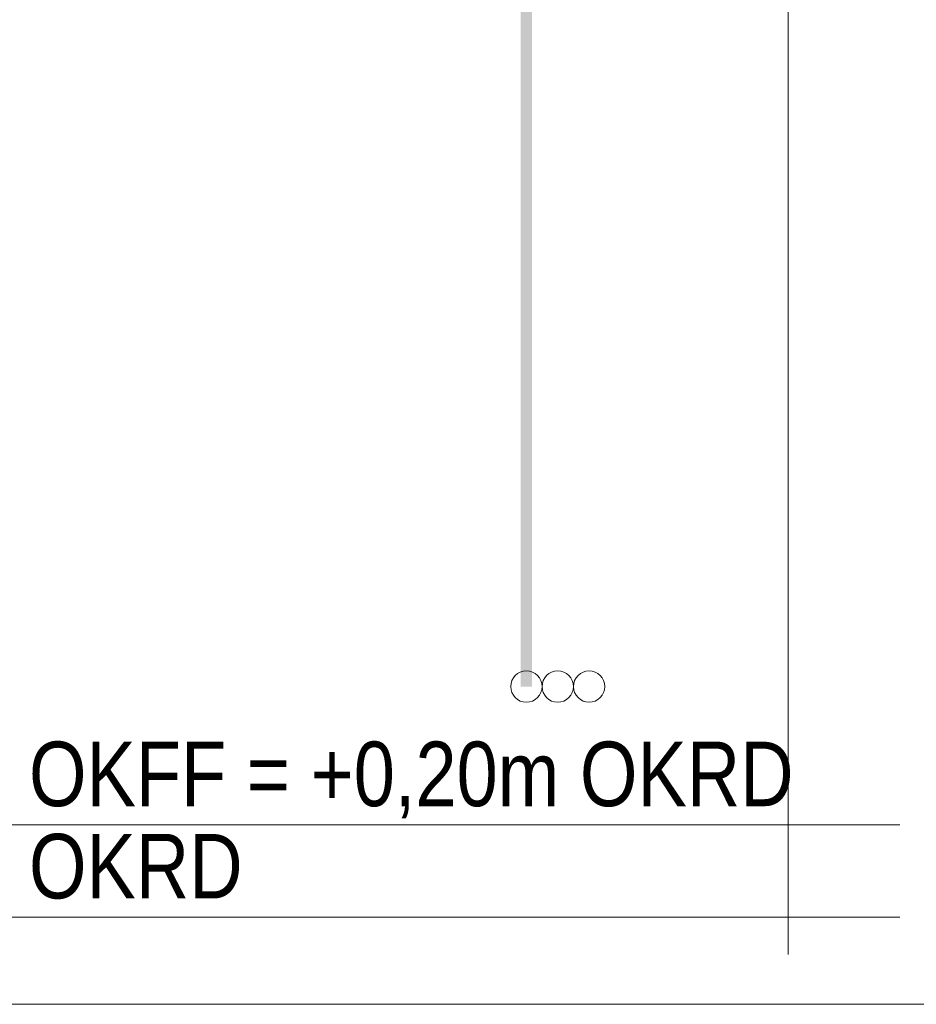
# Model space of a CAD drawing. Extents: x -620 to 300, y 62 to 1112.
# Tile 125 of 256: x 145 to 164, y 700 to 721. Entities that reach past the tile are written whole.
import ezdxf
from ezdxf.lldxf.tags import DXFTag

# ---------------------------------------------------------------- set-up
doc = ezdxf.new("R2010")
doc.units = 0
doc.layers.get('0').update_dxf_attribs({"lineweight": 13})
doc.layers.add('E_Betonbaudose', color=1, linetype='Continuous', lineweight=13, true_color=0xff0000)
doc.layers.add('E_Detail_Beschriftung', color=7, linetype='Continuous', lineweight=13, true_color=0x009900)
doc.layers.add('E_Detail_Linie_Text_Bem', color=7, linetype='Continuous', lineweight=13)
doc.styles.get("Standard").update_dxf_attribs({"font": 'ARIALN.TTF'})
tags = doc.linetypes.add('fein_strichliert-A06G9S0L8I', pattern=[4, 1, -2, 1]).pattern_tags.tags
tags[8:9] = [DXFTag(74, 4), DXFTag(75, 0), DXFTag(340, '0'), DXFTag(46, 0.0), DXFTag(50, 0.0), DXFTag(44, 0.0), DXFTag(45, 0.0)]
tags[6:7] = [DXFTag(74, 4), DXFTag(75, 0), DXFTag(340, '0'), DXFTag(46, 0.0), DXFTag(50, 0.0), DXFTag(44, 0.0), DXFTag(45, 0.0)]
tags[4:5] = [DXFTag(74, 4), DXFTag(75, 0), DXFTag(340, '0'), DXFTag(46, 0.0), DXFTag(50, 0.0), DXFTag(44, 0.0), DXFTag(45, 0.0)]

# ---------------------------------------------------------------- blocks, each defined once
blk = doc.blocks.new('Referenz-A06G9S0O8I')
at = {"layer": 'E_Betonbaudose', "linetype": 'Continuous', "ltscale": 0.13}
for centre in [(155.507, 706.899), (156.187, 706.899), (156.867, 706.899)]:
    blk.add_circle(centre, 0.34, dxfattribs=at)
at = {"layer": 'E_Detail_Linie_Text_Bem', "linetype": 'fein_strichliert-A06G9S0L8I', "ltscale": 0.65}
for p, q in [((161.184, 701.091), (161.184, 753.97)), ((117.458, 700.01), (177.201, 700.01))]:
    blk.add_line(p, q, dxfattribs=at)
at = {"layer": 'E_Detail_Linie_Text_Bem', "linetype": 'Continuous', "ltscale": 0.13}
for p, q in [((125.474, 703.899), (163.604, 703.899)), ((125.474, 701.899), (163.604, 701.899))]:
    blk.add_line(p, q, dxfattribs=at)
blk.add_solid([(155.632, 740.9), (155.632, 706.899), (155.382, 740.899), (155.382, 706.899)], dxfattribs=at)
at = {"layer": 'E_Detail_Beschriftung', "linetype": 'Continuous', "ltscale": 0.13, "char_height": 1.4, "attachment_point": 1}
for s, insert in [('{\\fArial Narrow;OKFF = +0,20m OKRD}', (144.722, 705.705)), ('{\\fArial Narrow;OKRD}', (144.722, 703.705))]:
    blk.add_mtext(s, dxfattribs=dict(at, insert=insert))

msp = doc.modelspace()

# ---------------------------------------------------------------- block references
at = {"color": 8, "lineweight": 25, "ltscale": 0.25, "true_color": 0x808080}
msp.add_blockref('Referenz-A06G9S0O8I', (0, 0), dxfattribs=at)

doc.saveas('drawing.dxf')
